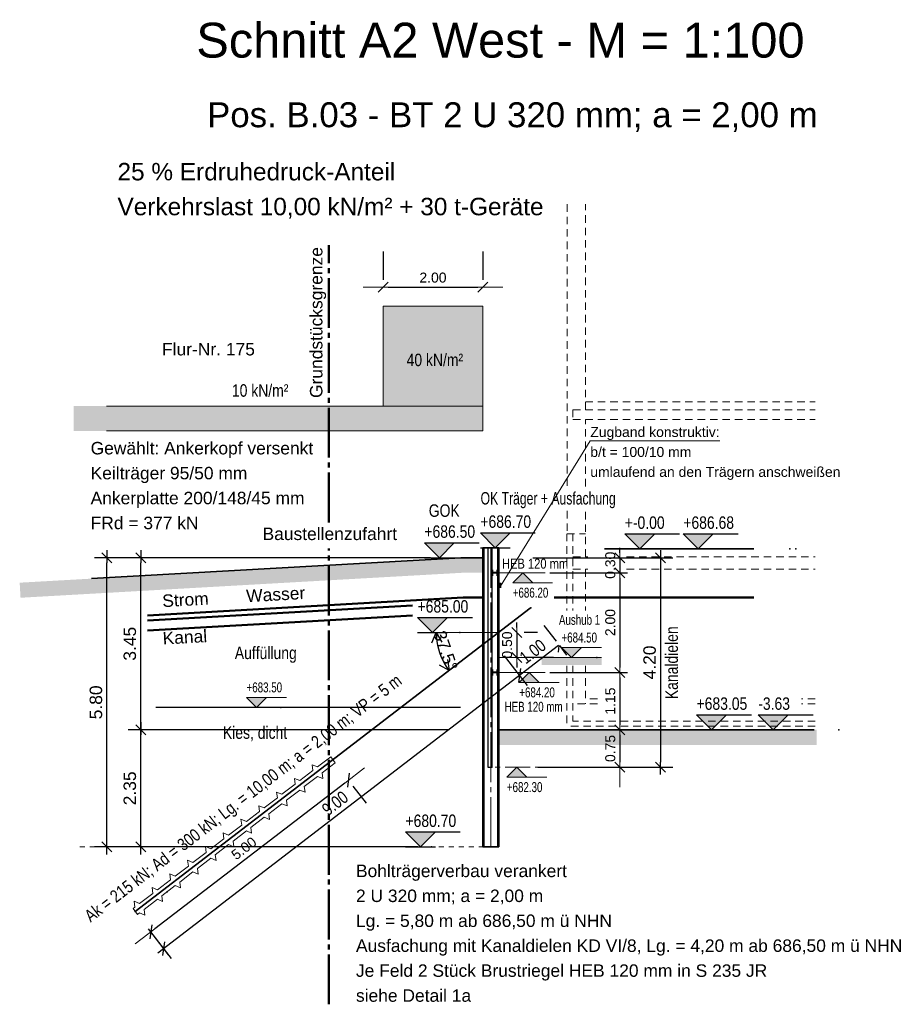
# Model space of a CAD drawing. Header units: metres. Extents: x 0 to 119, y 1 to 83.
# Tile 16 of 29: x 25 to 42, y 63 to 83. Entities that reach past the tile are written whole.
import ezdxf

# ---------------------------------------------------------------- set-up
doc = ezdxf.new("R2010")
doc.units = ezdxf.units.M
for name, pattern in [('ACHSE1', [5.6, 5, -0.25, 0.1, -0.25]), ('ACHSE3', [1.25, 1, -0.1, 0.05, -0.1]), ('DURCHG', [0]), ('GESTR2', [0.25, 0.15, -0.1]), ('PUNKTE', [0.15, 0.05, -0.1])]:
    doc.linetypes.add(name, pattern=pattern)
for name, color, linetype in [('Anker', 7, 'Continuous'), ('Ausfachung', 7, 'Continuous'), ('Aushub', 7, 'Continuous'), ('Bodenprofil', 7, 'Continuous'), ('BPW', 7, 'Continuous'), ('BT-Verbau', 7, 'Continuous'), ('Gel_nde', 7, 'Continuous'), ('GEOMETRIE', 7, 'Continuous'), ('Grundst_cksgrenze', 7, 'Continuous'), ('Lastbild', 7, 'Continuous'), ('MAKET', 7, 'Continuous'), ('Nachbargeb_ude', 7, 'Continuous'), ('Neubau', 7, 'Continuous'), ('Strom', 7, 'Continuous'), ('SW-Kanal', 7, 'Continuous'), ('TEXTE', 7, 'Continuous'), ('Wasser', 7, 'Continuous'), ('Zugband', 7, 'Continuous')]:
    doc.layers.add(name, color=color, linetype=linetype)
doc.styles.add('Arial', font='arial.ttf')
doc.dimstyles.new('ISBPFEIL04E', dxfattribs={"dimtxt": 0.25, "dimasz": 0.1, "dimexe": 0.25, "dimexo": 1, "dimgap": 0, "dimtad": 1, "dimdec": 1, "dimzin": 0, "dimdsep": 46, "dimtxsty": 'Arial', "dimblk": 'ID40', "dimblk1": 'ID40', "dimblk2": 'ID40', "dimsah": 1, "dimcen": 0.09, "dimse1": 1, "dimse2": 1, "dimclrd": 7, "dimclre": 7, "dimclrt": 7, "dimadec": 1, "dimazin": 0, "dimtfac": 1, "dimtdec": 4, "dimtix": 1, "dimtmove": 2, "dimatfit": 3, "dimfxl": 1, "dimtvp": 0.004, "dimtolj": 1, "dimtzin": 0, "dimarcsym": 0})
doc.dimstyles.new('ISBSTRICH4E', dxfattribs={"dimtxt": 0.25, "dimasz": 0.1, "dimexe": 0.25, "dimexo": 1, "dimgap": 0.09, "dimtad": 1, "dimzin": 0, "dimdsep": 46, "dimtxsty": 'Arial', "dimblk": 'ID4', "dimblk1": 'ID4', "dimblk2": 'ID4', "dimsah": 1, "dimcen": 0.09, "dimdle": 0.15, "dimclrd": 7, "dimclre": 7, "dimclrt": 7, "dimazin": 0, "dimtfac": 1, "dimtdec": 4, "dimtix": 1, "dimtmove": 2, "dimatfit": 3, "dimfxl": 1, "dimtvp": 0.004, "dimtolj": 1, "dimtzin": 0, "dimarcsym": 0})
doc.dimstyles.new('ISBSTRICH6E', dxfattribs={"dimtxt": 0.2, "dimasz": 0.1, "dimexe": 0.15, "dimexo": 1.1, "dimgap": 0.09, "dimtad": 1, "dimzin": 0, "dimdsep": 46, "dimtxsty": 'Arial', "dimblk": 'ID6', "dimblk1": 'ID6', "dimblk2": 'ID6', "dimsah": 1, "dimcen": 0.09, "dimdle": 0.15, "dimclrd": 7, "dimclre": 7, "dimclrt": 7, "dimazin": 0, "dimtfac": 1, "dimtdec": 4, "dimtix": 1, "dimtmove": 2, "dimatfit": 3, "dimfxl": 1, "dimtvp": 0.005, "dimtolj": 1, "dimtzin": 0, "dimarcsym": 0})

# ---------------------------------------------------------------- blocks, each defined once
blk = doc.blocks.new('ID6')
at = {"color": 3, "linetype": 'DURCHG', "lineweight": -3}
blk.add_line((-1, -1), (1, 1), dxfattribs=at)
at = {"color": 4, "linetype": 'DURCHG', "lineweight": 13}
blk.add_line((4, 0), (-1, 0), dxfattribs=at)
blk = doc.blocks.new('*D189')
at = {"layer": 'Defpoints', "color": 0}
for p in [(30.827, 68.166), (26.86, 65.122), (27.174, 64.714)]:
    blk.add_point(p, dxfattribs=at)
at = {"layer": 'MAKET', "color": 7, "lineweight": -2}
for p, q in [((31.061, 67.697), (27.253, 64.775)), ((31.497, 67.294), (31.232, 67.639)), ((27.53, 64.25), (27.265, 64.595))]:
    blk.add_line(p, q, dxfattribs=at)
at = {"layer": 'MAKET', "color": 7, "lineweight": -2, "xscale": 0.1, "yscale": 0.1, "zscale": 0.1}
for p, rotation in [((31.14, 67.758), 37.49999999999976), ((27.174, 64.714), 217.4999999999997)]:
    blk.add_blockref('ID6', p, dxfattribs=dict(at, rotation=rotation))
at = {"layer": 'MAKET', "color": 7, "insert": (29.04, 66.389), "char_height": 0.2, "attachment_point": 5, "rotation": 37.5, "style": 'Arial'}
blk.add_mtext('\\A1;5.00', dxfattribs=at)
blk = doc.blocks.new('ID40')
at = {"color": 7, "linetype": 'DURCHG', "lineweight": 25}
for p, q in [((-2, 1), (0, 0)), ((0, 0), (-2, -1)), ((0, 0), (-1, 0))]:
    blk.add_line(p, q, dxfattribs=at)
blk = doc.blocks.new('*D190')
at = {"layer": 'Defpoints', "color": 0}
for p in [(32.898, 70.717), (34.151, 70.717), (32.928, 70.446), (33.157, 69.954)]:
    blk.add_point(p, dxfattribs=at)
at = {"layer": 'MAKET', "color": 7, "lineweight": -2}
blk.add_arc((34.151, 70.717), 1.253, 184.574, 212.926, dxfattribs=at)
at = {"layer": 'MAKET', "color": 7, "lineweight": -2, "xscale": 0.1, "yscale": 0.1, "zscale": 0.1}
for p, rotation in [((32.898, 70.717), 92.28698019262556), ((33.157, 69.954), 305.2130198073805)]:
    blk.add_blockref('ID40', p, dxfattribs=dict(at, rotation=rotation))
at = {"layer": 'MAKET', "color": 7, "insert": (33.086, 70.355), "char_height": 0.25, "attachment_point": 5, "rotation": 288.75, "style": 'Arial'}
blk.add_mtext('\\A1;37.5%%d', dxfattribs=at)
blk = doc.blocks.new('*D191')
at = {"layer": 'Defpoints', "color": 0}
for p in [(33.831, 70.717), (34.151, 70.217), (34.511, 70.217)]:
    blk.add_point(p, dxfattribs=at)
at = {"layer": 'MAKET', "color": 7, "lineweight": -2}
for p, q in [((34.511, 70.817), (34.511, 70.917)), ((34.511, 70.717), (34.511, 70.217)), ((34.931, 70.717), (34.661, 70.717)), ((34.511, 70.117), (34.511, 70.017)), ((35.251, 70.217), (34.661, 70.217))]:
    blk.add_line(p, q, dxfattribs=at)
at = {"layer": 'MAKET', "color": 7, "lineweight": -2, "xscale": 0.1, "yscale": 0.1, "zscale": 0.1}
for p, rotation in [((34.511, 70.717), 270), ((34.511, 70.217), 90)]:
    blk.add_blockref('ID6', p, dxfattribs=dict(at, rotation=rotation))
at = {"layer": 'MAKET', "color": 7, "insert": (34.319, 70.467), "char_height": 0.2, "attachment_point": 5, "rotation": 90, "style": 'Arial'}
blk.add_mtext('\\A1;0.50', dxfattribs=at)
blk = doc.blocks.new('DIM186')
at = {"layer": 'MAKET', "color": 7, "linetype": 'DURCHG', "lineweight": 25}
for p, q in [((35.352, 70.454), (27.313, 64.286)), ((35.348, 70.324), (35.365, 70.454)), ((35.518, 70.266), (35.374, 70.454)), ((34.725, 69.658), (34.268, 70.253)), ((34.554, 69.716), (34.591, 69.996)), ((27.585, 64.179), (27.128, 64.774)), ((27.414, 64.237), (27.451, 64.517))]:
    blk.add_line(p, q, dxfattribs=at)
at = {"layer": 'MAKET', "color": 4}
for p in [(34.794, 71.21), (34.001, 70.601), (26.86, 65.122)]:
    blk.add_point(p, dxfattribs=at)
at = {"layer": 'MAKET', "color": 7, "style": 'Arial', "width": 0.8}
for s, p in [('1.00', (34.692, 70.074)), ('9.00', (30.726, 67.03))]:
    blk.add_text(s, height=0.25, rotation=37.5, dxfattribs=at).set_placement(p)
blk = doc.blocks.new('ID4')
at = {"color": 7, "linetype": 'DURCHG', "lineweight": 25}
for p, q in [((-1, -1), (1, 1)), ((1.5, 0), (-1, 0))]:
    blk.add_line(p, q, dxfattribs=at)
blk = doc.blocks.new('*D193')
at = {"layer": 'Defpoints', "color": 0}
for p in [(33.831, 72.217), (33.932, 68.017), (37.394, 68.017)]:
    blk.add_point(p, dxfattribs=at)
at = {"layer": 'MAKET', "color": 7, "lineweight": -2}
for p, q in [((34.831, 72.217), (37.644, 72.217)), ((37.394, 72.117), (37.394, 68.117)), ((34.932, 68.017), (37.644, 68.017))]:
    blk.add_line(p, q, dxfattribs=at)
at = {"layer": 'MAKET', "color": 7, "lineweight": -2, "xscale": 0.1, "yscale": 0.1, "zscale": 0.1}
for p, rotation in [((37.394, 72.217), 90), ((37.394, 68.017), 270)]:
    blk.add_blockref('ID4', p, dxfattribs=dict(at, rotation=rotation))
at = {"layer": 'MAKET', "color": 7, "insert": (37.177, 70.117), "char_height": 0.25, "attachment_point": 5, "rotation": 90, "style": 'Arial'}
blk.add_mtext('\\A1;4.20', dxfattribs=at)
blk = doc.blocks.new('DIM188')
at = {"layer": 'MAKET', "color": 7, "linetype": 'DURCHG', "lineweight": 18}
for p, q in [((34.514, 68.017), (34.314, 67.817)), ((34.314, 68.017), (34.714, 68.017)), ((34.714, 67.817), (34.514, 68.017)), ((34.314, 67.817), (35.114, 67.817))]:
    blk.add_line(p, q, dxfattribs=at)
at = {"layer": 'MAKET', "color": 4}
for p in [(34.072, 71.917), (36.12, 70.217), (34.072, 69.917), (29.783, 69.217), (34.012, 68.017)]:
    blk.add_point(p, dxfattribs=at)
blk = doc.blocks.new('DIM189')
at = {"layer": 'MAKET', "color": 7, "linetype": 'DURCHG', "lineweight": 18}
for p, q in [((29.293, 69.217), (29.093, 69.417)), ((29.093, 69.417), (29.893, 69.417)), ((29.493, 69.417), (29.293, 69.217)), ((29.093, 69.217), (29.493, 69.217))]:
    blk.add_line(p, q, dxfattribs=at)
at = {"layer": 'MAKET', "color": 7, "style": 'Arial', "width": 0.7}
blk.add_text('+682.30', height=0.2, dxfattribs=at).set_placement((34.314, 67.517))
blk = doc.blocks.new('DIM190')
at = {"layer": 'MAKET', "color": 7, "linetype": 'DURCHG', "lineweight": 18}
for p, q in [((34.763, 69.917), (34.563, 69.717)), ((34.563, 69.917), (34.963, 69.917)), ((34.963, 69.717), (34.763, 69.917)), ((34.563, 69.717), (35.363, 69.717))]:
    blk.add_line(p, q, dxfattribs=at)
at = {"layer": 'MAKET', "color": 7, "style": 'Arial', "width": 0.7}
blk.add_text('+683.50', height=0.2, dxfattribs=at).set_placement((29.093, 69.517))
blk = doc.blocks.new('DIM191')
at = {"layer": 'MAKET', "color": 7, "linetype": 'DURCHG', "lineweight": 18}
for p, q in [((35.609, 70.217), (35.409, 70.417)), ((35.409, 70.417), (36.209, 70.417)), ((35.809, 70.417), (35.609, 70.217)), ((35.409, 70.217), (35.809, 70.217))]:
    blk.add_line(p, q, dxfattribs=at)
at = {"layer": 'MAKET', "color": 7, "style": 'Arial', "width": 0.7}
blk.add_text('+684.20', height=0.2, dxfattribs=at).set_placement((34.563, 69.417))
blk = doc.blocks.new('DIM192')
at = {"layer": 'MAKET', "color": 7, "linetype": 'DURCHG', "lineweight": 18}
for p, q in [((34.632, 71.917), (34.432, 71.717)), ((34.432, 71.917), (34.832, 71.917)), ((34.832, 71.717), (34.632, 71.917)), ((34.432, 71.717), (35.232, 71.717))]:
    blk.add_line(p, q, dxfattribs=at)
at = {"layer": 'MAKET', "color": 7, "style": 'Arial', "width": 0.7}
blk.add_text('+684.50', height=0.2, dxfattribs=at).set_placement((35.409, 70.517))
blk = doc.blocks.new('DIM193')
at = {"layer": 'MAKET', "color": 7, "style": 'Arial', "width": 0.7}
blk.add_text('+686.20', height=0.2, dxfattribs=at).set_placement((34.432, 71.417))
blk = doc.blocks.new('*D200')
at = {"layer": 'Defpoints', "color": 0}
for p in [(33.831, 77.643), (31.831, 77.26), (33.831, 77.26)]:
    blk.add_point(p, dxfattribs=at)
at = {"layer": 'MAKET', "color": 7, "lineweight": -2}
for p, q in [((31.831, 78.36), (31.831, 77.793)), ((33.831, 78.36), (33.831, 77.793)), ((31.931, 77.643), (33.731, 77.643))]:
    blk.add_line(p, q, dxfattribs=at)
at = {"layer": 'MAKET', "color": 7, "lineweight": -2, "xscale": 0.1, "yscale": 0.1, "zscale": 0.1, "rotation": 180}
blk.add_blockref('ID6', (31.831, 77.643), dxfattribs=at)
at = {"layer": 'MAKET', "color": 7, "lineweight": -2, "xscale": 0.1, "yscale": 0.1, "zscale": 0.1}
blk.add_blockref('ID6', (33.831, 77.643), dxfattribs=at)
at = {"layer": 'MAKET', "color": 7, "insert": (32.831, 77.835), "char_height": 0.2, "attachment_point": 5, "style": 'Arial'}
blk.add_mtext('\\A1;2.00', dxfattribs=at)
blk = doc.blocks.new('*D202')
at = {"layer": 'Defpoints', "color": 0}
for p in [(26.29, 72.217), (33.781, 72.217), (33.531, 66.417)]:
    blk.add_point(p, dxfattribs=at)
at = {"layer": 'MAKET', "color": 7, "lineweight": -2}
for p, q in [((32.781, 72.217), (26.04, 72.217)), ((26.29, 66.517), (26.29, 72.117)), ((32.531, 66.417), (26.04, 66.417))]:
    blk.add_line(p, q, dxfattribs=at)
at = {"layer": 'MAKET', "color": 7, "lineweight": -2, "xscale": 0.1, "yscale": 0.1, "zscale": 0.1}
for p, rotation in [((26.29, 72.217), 90), ((26.29, 66.417), 270)]:
    blk.add_blockref('ID4', p, dxfattribs=dict(at, rotation=rotation))
at = {"layer": 'MAKET', "color": 7, "insert": (26.072, 69.317), "char_height": 0.25, "attachment_point": 5, "rotation": 90, "style": 'Arial'}
blk.add_mtext('\\A1;5.80', dxfattribs=at)
blk = doc.blocks.new('*D203')
at = {"layer": 'Defpoints', "color": 0}
for p in [(26.969, 72.217), (33.531, 72.217), (34.151, 68.767)]:
    blk.add_point(p, dxfattribs=at)
at = {"layer": 'MAKET', "color": 7, "lineweight": -2}
for p, q in [((32.531, 72.217), (26.719, 72.217)), ((26.969, 68.867), (26.969, 72.117)), ((33.151, 68.767), (26.719, 68.767))]:
    blk.add_line(p, q, dxfattribs=at)
at = {"layer": 'MAKET', "color": 7, "lineweight": -2, "xscale": 0.1, "yscale": 0.1, "zscale": 0.1}
for p, rotation in [((26.969, 72.217), 90), ((26.969, 68.767), 270)]:
    blk.add_blockref('ID4', p, dxfattribs=dict(at, rotation=rotation))
at = {"layer": 'MAKET', "color": 7, "insert": (26.752, 70.492), "char_height": 0.25, "attachment_point": 5, "rotation": 90, "style": 'Arial'}
blk.add_mtext('\\A1;3.45', dxfattribs=at)
blk = doc.blocks.new('*D204')
at = {"layer": 'Defpoints', "color": 0}
for p in [(26.969, 68.767), (34.151, 68.767), (33.531, 66.417)]:
    blk.add_point(p, dxfattribs=at)
at = {"layer": 'MAKET', "color": 7, "lineweight": -2}
for p, q in [((33.151, 68.767), (26.719, 68.767)), ((26.969, 66.517), (26.969, 68.667)), ((32.531, 66.417), (26.719, 66.417))]:
    blk.add_line(p, q, dxfattribs=at)
at = {"layer": 'MAKET', "color": 7, "lineweight": -2, "xscale": 0.1, "yscale": 0.1, "zscale": 0.1}
for p, rotation in [((26.969, 68.767), 90), ((26.969, 66.417), 270)]:
    blk.add_blockref('ID4', p, dxfattribs=dict(at, rotation=rotation))
at = {"layer": 'MAKET', "color": 7, "insert": (26.752, 67.592), "char_height": 0.25, "attachment_point": 5, "rotation": 90, "style": 'Arial'}
blk.add_mtext('\\A1;2.35', dxfattribs=at)
blk = doc.blocks.new('DIM199')
at = {"layer": 'MAKET', "color": 7, "linetype": 'DURCHG', "lineweight": 25}
blk.add_line((35.306, 70.543), (35.062, 70.861), dxfattribs=at)
blk = doc.blocks.new('*D206')
at = {"layer": 'Defpoints', "color": 0}
for p in [(33.831, 72.217), (34.072, 71.917), (36.58, 71.917)]:
    blk.add_point(p, dxfattribs=at)
at = {"layer": 'MAKET', "color": 7, "lineweight": -2}
for p, q in [((36.58, 72.317), (36.58, 72.417)), ((34.931, 72.217), (36.73, 72.217)), ((36.58, 72.217), (36.58, 71.917)), ((35.172, 71.917), (36.73, 71.917)), ((36.58, 71.817), (36.58, 71.717))]:
    blk.add_line(p, q, dxfattribs=at)
at = {"layer": 'MAKET', "color": 7, "lineweight": -2, "xscale": 0.1, "yscale": 0.1, "zscale": 0.1}
for p, rotation in [((36.58, 72.217), 270), ((36.58, 71.917), 90)]:
    blk.add_blockref('ID6', p, dxfattribs=dict(at, rotation=rotation))
at = {"layer": 'MAKET', "color": 7, "insert": (36.388, 72.067), "char_height": 0.2, "attachment_point": 5, "rotation": 90, "style": 'Arial'}
blk.add_mtext('\\A1;0.30', dxfattribs=at)
blk = doc.blocks.new('*D207')
at = {"layer": 'Defpoints', "color": 0}
for p in [(34.072, 71.917), (34.072, 69.917), (36.58, 69.917)]:
    blk.add_point(p, dxfattribs=at)
at = {"layer": 'MAKET', "color": 7, "lineweight": -2}
for p, q in [((35.172, 71.917), (36.73, 71.917)), ((36.58, 71.817), (36.58, 70.017)), ((35.172, 69.917), (36.73, 69.917))]:
    blk.add_line(p, q, dxfattribs=at)
at = {"layer": 'MAKET', "color": 7, "lineweight": -2, "xscale": 0.1, "yscale": 0.1, "zscale": 0.1}
for p, rotation in [((36.58, 71.917), 90), ((36.58, 69.917), 270)]:
    blk.add_blockref('ID6', p, dxfattribs=dict(at, rotation=rotation))
at = {"layer": 'MAKET', "color": 7, "insert": (36.388, 70.917), "char_height": 0.2, "attachment_point": 5, "rotation": 90, "style": 'Arial'}
blk.add_mtext('\\A1;2.00', dxfattribs=at)
blk = doc.blocks.new('*D208')
at = {"layer": 'Defpoints', "color": 0}
for p in [(34.072, 69.917), (34.151, 68.767), (36.58, 68.767)]:
    blk.add_point(p, dxfattribs=at)
at = {"layer": 'MAKET', "color": 7, "lineweight": -2}
for p, q in [((35.172, 69.917), (36.73, 69.917)), ((36.58, 69.817), (36.58, 68.867)), ((35.251, 68.767), (36.73, 68.767))]:
    blk.add_line(p, q, dxfattribs=at)
at = {"layer": 'MAKET', "color": 7, "lineweight": -2, "xscale": 0.1, "yscale": 0.1, "zscale": 0.1}
for p, rotation in [((36.58, 69.917), 90), ((36.58, 68.767), 270)]:
    blk.add_blockref('ID6', p, dxfattribs=dict(at, rotation=rotation))
at = {"layer": 'MAKET', "color": 7, "insert": (36.388, 69.342), "char_height": 0.2, "attachment_point": 5, "rotation": 90, "style": 'Arial'}
blk.add_mtext('\\A1;1.15', dxfattribs=at)
blk = doc.blocks.new('*D209')
at = {"layer": 'Defpoints', "color": 0}
for p in [(34.151, 68.767), (34.012, 68.017), (36.58, 68.017)]:
    blk.add_point(p, dxfattribs=at)
at = {"layer": 'MAKET', "color": 7, "lineweight": -2}
for p, q in [((35.251, 68.767), (36.73, 68.767)), ((36.58, 68.667), (36.58, 68.117)), ((35.112, 68.017), (36.73, 68.017))]:
    blk.add_line(p, q, dxfattribs=at)
at = {"layer": 'MAKET', "color": 7, "lineweight": -2, "xscale": 0.1, "yscale": 0.1, "zscale": 0.1}
for p, rotation in [((36.58, 68.767), 90), ((36.58, 68.017), 270)]:
    blk.add_blockref('ID6', p, dxfattribs=dict(at, rotation=rotation))
at = {"layer": 'MAKET', "color": 7, "insert": (36.388, 68.392), "char_height": 0.2, "attachment_point": 5, "rotation": 90, "style": 'Arial'}
blk.add_mtext('\\A1;0.75', dxfattribs=at)
blk = doc.blocks.new('DIM219')
at = {"layer": 'MAKET', "color": 7, "linetype": 'DURCHG', "lineweight": 25}
for p, q in [((39.655, 68.767), (39.355, 69.067)), ((39.355, 69.067), (40.455, 69.067)), ((39.955, 69.067), (39.655, 68.767)), ((39.355, 68.767), (39.955, 68.767))]:
    blk.add_line(p, q, dxfattribs=at)
at = {"layer": 'MAKET', "color": 4}
for p in [(40.111, 72.397), (37.314, 68.767)]:
    blk.add_point(p, dxfattribs=at)
blk = doc.blocks.new('DIM220')
at = {"layer": 'MAKET', "color": 7, "linetype": 'DURCHG', "lineweight": 25}
for p, q in [((36.978, 72.397), (36.678, 72.697)), ((36.678, 72.697), (37.778, 72.697)), ((37.278, 72.697), (36.978, 72.397)), ((36.678, 72.397), (37.278, 72.397))]:
    blk.add_line(p, q, dxfattribs=at)
at = {"layer": 'MAKET', "color": 7, "style": 'Arial', "width": 0.8}
blk.add_text('-3.63', height=0.25, dxfattribs=at).set_placement((39.355, 69.167))
blk = doc.blocks.new('DIM221')
at = {"layer": 'MAKET', "color": 7, "style": 'Arial', "width": 0.8}
blk.add_text('+-0.00', height=0.25, dxfattribs=at).set_placement((36.678, 72.797))
blk = doc.blocks.new('DIM273')
at = {"layer": 'MAKET', "color": 7, "linetype": 'DURCHG', "lineweight": 25}
for p, q in [((32.58, 66.417), (32.28, 66.717)), ((32.28, 66.717), (33.38, 66.717)), ((32.88, 66.717), (32.58, 66.417)), ((32.28, 66.417), (32.88, 66.417))]:
    blk.add_line(p, q, dxfattribs=at)
at = {"layer": 'MAKET', "color": 4}
for p in [(34.012, 72.417), (39.991, 72.397), (33.781, 72.217), (33.371, 70.717), (40.972, 68.767), (32.804, 66.417)]:
    blk.add_point(p, dxfattribs=at)
blk = doc.blocks.new('DIM274')
at = {"layer": 'MAKET', "color": 7, "linetype": 'DURCHG', "lineweight": 25}
for p, q in [((38.418, 68.767), (38.118, 69.067)), ((38.118, 69.067), (39.218, 69.067)), ((38.718, 69.067), (38.418, 68.767)), ((38.118, 68.767), (38.718, 68.767))]:
    blk.add_line(p, q, dxfattribs=at)
at = {"layer": 'MAKET', "color": 7, "style": 'Arial', "width": 0.8}
blk.add_text('+680.70', height=0.25, dxfattribs=at).set_placement((32.28, 66.817))
blk = doc.blocks.new('DIM275')
at = {"layer": 'MAKET', "color": 7, "linetype": 'DURCHG', "lineweight": 25}
for p, q in [((32.822, 70.717), (32.522, 71.017)), ((32.522, 71.017), (33.622, 71.017)), ((33.122, 71.017), (32.822, 70.717)), ((32.522, 70.717), (33.122, 70.717))]:
    blk.add_line(p, q, dxfattribs=at)
at = {"layer": 'MAKET', "color": 7, "style": 'Arial', "width": 0.8}
blk.add_text('+683.05', height=0.25, dxfattribs=at).set_placement((38.118, 69.167))
blk = doc.blocks.new('DIM276')
at = {"layer": 'MAKET', "color": 7, "linetype": 'DURCHG', "lineweight": 25}
for p, q in [((32.959, 72.217), (32.659, 72.517)), ((32.659, 72.517), (33.759, 72.517)), ((33.259, 72.517), (32.959, 72.217)), ((32.659, 72.217), (33.259, 72.217))]:
    blk.add_line(p, q, dxfattribs=at)
at = {"layer": 'MAKET', "color": 7, "style": 'Arial', "width": 0.8}
blk.add_text('+685.00', height=0.25, dxfattribs=at).set_placement((32.522, 71.117))
blk = doc.blocks.new('DIM277')
at = {"layer": 'MAKET', "color": 7, "linetype": 'DURCHG', "lineweight": 25}
for p, q in [((38.152, 72.397), (37.852, 72.697)), ((37.852, 72.697), (38.952, 72.697)), ((38.452, 72.697), (38.152, 72.397)), ((37.852, 72.397), (38.452, 72.397))]:
    blk.add_line(p, q, dxfattribs=at)
at = {"layer": 'MAKET', "color": 7, "style": 'Arial', "width": 0.8}
blk.add_text('+686.50', height=0.25, dxfattribs=at).set_placement((32.659, 72.617))
blk = doc.blocks.new('DIM278')
at = {"layer": 'MAKET', "color": 7, "linetype": 'DURCHG', "lineweight": 25}
for p, q in [((34.082, 72.417), (33.782, 72.717)), ((33.782, 72.717), (34.882, 72.717)), ((34.382, 72.717), (34.082, 72.417)), ((33.782, 72.417), (34.382, 72.417))]:
    blk.add_line(p, q, dxfattribs=at)
at = {"layer": 'MAKET', "color": 7, "style": 'Arial', "width": 0.8}
blk.add_text('+686.68', height=0.25, dxfattribs=at).set_placement((37.852, 72.797))
blk = doc.blocks.new('DIM279')
at = {"layer": 'MAKET', "color": 7, "style": 'Arial', "width": 0.8}
blk.add_text('+686.70', height=0.25, dxfattribs=at).set_placement((33.782, 72.817))

msp = doc.modelspace()

# ---------------------------------------------------------------- hatches: boundary and pattern name
at = {"layer": 'Aushub'}
msp.add_hatch(color=7, dxfattribs=at).paths.add_polyline_path([(35.014, 70.065), (36.213, 70.065), (36.213, 70.217), (35.014, 70.217)])
at = {"layer": 'Gel_nde'}
for points in [[(28.054, 71.915), (33.406, 71.915), (33.389, 72.217)], [(33.389, 71.915), (33.531, 71.915), (33.531, 72.217), (33.389, 72.217)], [(33.499, 71.915), (33.826, 71.915), (33.826, 72.217), (33.499, 72.217)], [(24.542, 71.717), (29.894, 71.717), (33.406, 71.915), (28.054, 71.915)], [(24.559, 71.415), (29.894, 71.717), (24.542, 71.717)]]:
    msp.add_hatch(color=7, dxfattribs=at).paths.add_polyline_path(points)
at = {"layer": 'Lastbild'}
for points in [[(31.831, 75.26), (33.831, 75.26), (33.831, 77.26), (31.831, 77.26)], [(25.626, 74.76), (33.831, 74.76), (33.831, 75.26), (25.626, 75.26)], [(34.151, 68.464), (40.526, 68.464), (40.526, 68.766), (34.151, 68.766)]]:
    msp.add_hatch(color=7, dxfattribs=at).paths.add_polyline_path(points)
at = {"layer": 'MAKET'}
for points in [[(34.082, 72.417), (34.382, 72.717), (33.782, 72.717)], [(36.978, 72.397), (37.278, 72.697), (36.678, 72.697)], [(38.152, 72.397), (38.452, 72.697), (37.852, 72.697)], [(32.959, 72.217), (33.259, 72.517), (32.659, 72.517)], [(34.432, 71.717), (34.832, 71.717), (34.632, 71.917)], [(32.822, 70.717), (33.122, 71.017), (32.522, 71.017)], [(35.609, 70.217), (35.809, 70.417), (35.409, 70.417)], [(34.563, 69.717), (34.963, 69.717), (34.763, 69.917)], [(29.293, 69.217), (29.493, 69.417), (29.093, 69.417)], [(38.418, 68.767), (38.718, 69.067), (38.118, 69.067)], [(39.655, 68.767), (39.955, 69.067), (39.355, 69.067)], [(34.314, 67.817), (34.714, 67.817), (34.514, 68.017)], [(32.58, 66.417), (32.88, 66.717), (32.28, 66.717)]]:
    msp.add_hatch(color=7, dxfattribs=at).paths.add_polyline_path(points)

# ---------------------------------------------------------------- linework, layer by layer
at = {"layer": 'Anker', "color": 7, "linetype": 'DURCHG', "lineweight": 35}
msp.add_line((26.86, 65.122), (34.784, 71.203), dxfattribs=at)
at = {"layer": 'Anker', "color": 7, "linetype": 'DURCHG', "lineweight": 18}
for p, q in [((32.591, 70.717), (34.151, 70.717)), ((30.782, 68.226), (30.516, 68.022)), ((30.873, 68.107), (30.782, 68.226)), ((30.425, 67.952), (30.159, 67.748)), ((30.409, 68.066), (30.516, 68.022)), ((30.409, 68.066), (30.425, 67.952)), ((30.873, 68.107), (30.607, 67.903)), ((30.052, 67.792), (30.159, 67.748)), ((30.052, 67.792), (30.068, 67.678)), ((30.516, 67.833), (30.25, 67.629)), ((30.623, 67.789), (30.516, 67.833)), ((30.623, 67.789), (30.607, 67.903)), ((30.068, 67.678), (29.802, 67.474)), ((30.159, 67.559), (29.893, 67.355)), ((30.266, 67.515), (30.159, 67.559)), ((30.266, 67.515), (30.25, 67.629)), ((29.711, 67.404), (29.445, 67.2)), ((29.695, 67.518), (29.802, 67.474)), ((29.695, 67.518), (29.711, 67.404)), ((29.909, 67.241), (29.893, 67.355)), ((29.338, 67.244), (29.445, 67.2)), ((29.338, 67.244), (29.354, 67.13)), ((29.802, 67.285), (29.536, 67.081)), ((29.909, 67.241), (29.802, 67.285)), ((28.981, 66.971), (29.088, 66.926)), ((28.981, 66.971), (28.997, 66.856)), ((29.354, 67.13), (29.088, 66.926)), ((29.445, 67.011), (29.179, 66.807)), ((29.552, 66.967), (29.445, 67.011)), ((29.552, 66.967), (29.536, 67.081)), ((28.997, 66.856), (28.731, 66.652)), ((29.194, 66.693), (29.179, 66.807)), ((28.639, 66.582), (28.374, 66.378)), ((28.624, 66.697), (28.731, 66.652)), ((28.624, 66.697), (28.639, 66.582)), ((29.088, 66.737), (28.822, 66.533)), ((29.194, 66.693), (29.088, 66.737)), ((28.267, 66.423), (28.374, 66.378)), ((28.267, 66.423), (28.282, 66.308)), ((28.731, 66.463), (28.465, 66.259)), ((28.837, 66.419), (28.731, 66.463)), ((28.837, 66.419), (28.822, 66.533)), ((28.282, 66.308), (28.017, 66.105)), ((28.374, 66.189), (28.108, 65.986)), ((28.48, 66.145), (28.374, 66.189)), ((28.48, 66.145), (28.465, 66.259)), ((27.925, 66.034), (27.66, 65.831)), ((27.91, 66.149), (28.017, 66.105)), ((27.91, 66.149), (27.925, 66.034)), ((28.123, 65.871), (28.108, 65.986)), ((27.568, 65.76), (27.303, 65.557)), ((27.553, 65.875), (27.66, 65.831)), ((27.553, 65.875), (27.568, 65.76)), ((28.017, 65.915), (27.751, 65.712)), ((28.123, 65.871), (28.017, 65.915)), ((27.196, 65.601), (27.303, 65.557)), ((27.196, 65.601), (27.211, 65.486)), ((27.66, 65.641), (27.394, 65.438)), ((27.766, 65.597), (27.66, 65.641)), ((27.766, 65.597), (27.751, 65.712)), ((27.211, 65.486), (26.946, 65.283)), ((27.303, 65.367), (27.037, 65.164)), ((27.409, 65.323), (27.303, 65.367)), ((27.409, 65.323), (27.394, 65.438)), ((26.854, 65.212), (26.815, 65.182)), ((26.906, 65.063), (26.815, 65.182)), ((26.839, 65.327), (26.946, 65.283)), ((26.839, 65.327), (26.854, 65.212)), ((26.946, 65.093), (26.906, 65.063)), ((27.052, 65.049), (26.946, 65.093)), ((27.052, 65.049), (27.037, 65.164))]:
    msp.add_line(p, q, dxfattribs=at)
at = {"layer": 'Anker', "color": 4}
for p in [(30.827, 68.166), (27.498, 65.517), (26.86, 65.122)]:
    msp.add_point(p, dxfattribs=at)
at = {"layer": 'Ausfachung', "color": 7, "linetype": 'DURCHG', "lineweight": 25}
for p, q in [((33.932, 72.417), (33.932, 68.017)), ((33.932, 72.417), (34.012, 72.417)), ((34.012, 72.417), (34.012, 68.017)), ((33.932, 68.017), (34.012, 68.017))]:
    msp.add_line(p, q, dxfattribs=at)
at = {"layer": 'Aushub', "color": 7, "linetype": 'DURCHG', "lineweight": 18}
msp.add_line((36.213, 70.217), (34.151, 70.217), dxfattribs=at)
at = {"layer": 'Aushub', "color": 7, "linetype": 'DURCHG', "lineweight": 35}
msp.add_line((34.151, 68.767), (40.477, 68.767), dxfattribs=at)
at = {"layer": 'Bodenprofil', "color": 84, "linetype": 'DURCHG', "lineweight": 25}
msp.add_line((33.385, 69.217), (27.275, 69.217), dxfattribs=at)
at = {"layer": 'BPW', "color": 7, "linetype": 'ACHSE1', "lineweight": 18}
for p, q in [((33.99, 71.917), (34.154, 71.917)), ((33.99, 69.917), (34.154, 69.917))]:
    msp.add_line(p, q, dxfattribs=at)
at = {"layer": 'BPW', "color": 7, "linetype": 'DURCHG', "lineweight": 35}
for p, q in [((34.023, 71.977), (34.012, 71.977)), ((34.012, 71.977), (34.012, 71.857)), ((34.023, 71.932), (34.023, 71.977)), ((34.023, 71.857), (34.023, 71.902)), ((34.109, 71.92), (34.035, 71.92)), ((34.035, 71.914), (34.109, 71.914)), ((34.132, 71.977), (34.121, 71.977)), ((34.121, 71.977), (34.121, 71.932)), ((34.121, 71.902), (34.121, 71.857)), ((34.132, 71.857), (34.132, 71.977)), ((34.012, 71.857), (34.023, 71.857)), ((34.121, 71.857), (34.132, 71.857)), ((34.023, 69.977), (34.012, 69.977)), ((34.012, 69.977), (34.012, 69.857)), ((34.023, 69.932), (34.023, 69.977)), ((34.109, 69.92), (34.035, 69.92)), ((34.035, 69.914), (34.109, 69.914)), ((34.132, 69.977), (34.121, 69.977)), ((34.121, 69.977), (34.121, 69.932)), ((34.132, 69.857), (34.132, 69.977)), ((34.012, 69.857), (34.023, 69.857)), ((34.023, 69.857), (34.023, 69.902)), ((34.121, 69.902), (34.121, 69.857)), ((34.121, 69.857), (34.132, 69.857))]:
    msp.add_line(p, q, dxfattribs=at)
for centre, start, end in [((34.035, 71.932), 180, 270), ((34.035, 71.902), 90, 180), ((34.109, 71.932), 270, 0), ((34.109, 71.902), 0, 90), ((34.035, 69.932), 180, 270), ((34.035, 69.902), 90, 180), ((34.109, 69.932), 270, 0), ((34.109, 69.902), 0, 90)]:
    msp.add_arc(centre, 0.012, start, end, dxfattribs=at)
at = {"layer": 'BPW', "color": 4}
for p in [(34.072, 71.917), (34.072, 69.917)]:
    msp.add_point(p, dxfattribs=at)
at = {"layer": 'BT-Verbau', "color": 7, "linetype": 'DURCHG', "lineweight": 35}
for p, q in [((33.831, 66.417), (33.831, 72.417)), ((34.151, 72.417), (33.831, 72.417)), ((33.85, 66.417), (33.85, 72.417)), ((34.132, 66.417), (34.132, 72.417)), ((34.151, 66.417), (34.151, 72.417)), ((34.151, 66.417), (33.831, 66.417))]:
    msp.add_line(p, q, dxfattribs=at)
at = {"layer": 'BT-Verbau', "color": 7, "linetype": 'ACHSE3', "lineweight": 18}
msp.add_line((33.991, 66.417), (33.991, 72.417), dxfattribs=at)
at = {"layer": 'Gel_nde', "color": 7, "linetype": 'DURCHG', "lineweight": 35}
for q in [(25.982, 71.798), (33.831, 72.217)]:
    msp.add_line((33.389, 72.217), q, dxfattribs=at)
at = {"layer": 'GEOMETRIE', "color": 7, "linetype": 'PUNKTE', "lineweight": 18}
for p, q in [((33.531, 72.217), (27.469, 72.217)), ((36.38, 68.017), (34.012, 68.017)), ((33.85, 66.417), (25.715, 66.417))]:
    msp.add_line(p, q, dxfattribs=at)
at = {"layer": 'GEOMETRIE', "color": 7, "linetype": 'ACHSE3', "lineweight": 18}
for p, q in [((36.38, 71.917), (34.072, 71.917)), ((36.38, 69.917), (34.072, 69.917))]:
    msp.add_line(p, q, dxfattribs=at)
at = {"layer": 'Grundst_cksgrenze', "color": 54, "linetype": 'ACHSE3', "lineweight": 50}
for p, q in [((30.741, 72.927), (30.741, 78.489)), ((30.741, 63.261), (30.741, 72.402))]:
    msp.add_line(p, q, dxfattribs=at)
at = {"layer": 'Lastbild', "color": 7, "linetype": 'DURCHG', "lineweight": 18}
for p, q in [((33.831, 77.26), (31.831, 77.26)), ((31.831, 77.26), (31.831, 75.26)), ((33.831, 77.26), (33.831, 74.76)), ((33.831, 75.26), (26.282, 75.26)), ((33.831, 74.76), (26.282, 74.76))]:
    msp.add_line(p, q, dxfattribs=at)
at = {"layer": 'Neubau', "color": 7, "linetype": 'GESTR2', "lineweight": 18}
for p, q in [((35.523, 79.308), (35.523, 73.649)), ((35.888, 75.187), (35.888, 79.308)), ((35.638, 75.187), (40.499, 75.187)), ((35.638, 75.187), (35.638, 74.987)), ((35.638, 74.987), (40.499, 74.987)), ((35.888, 73.649), (35.888, 74.987)), ((35.523, 73.157), (35.523, 72.697)), ((35.888, 72.237), (35.888, 73.157)), ((35.523, 72.697), (35.888, 72.697)), ((35.638, 72.697), (35.638, 71.16)), ((35.638, 72.237), (35.938, 72.237)), ((36.716, 72.237), (40.499, 72.237)), ((35.638, 71.987), (35.938, 71.987)), ((35.888, 71.987), (35.888, 71.16)), ((36.716, 71.987), (40.499, 71.987)), ((35.638, 70.051), (35.638, 68.937)), ((35.888, 70.051), (35.888, 69.287)), ((36.13, 69.287), (35.638, 69.287)), ((40.499, 69.287), (40.225, 69.287)), ((40.499, 68.937), (35.638, 68.937))]:
    msp.add_line(p, q, dxfattribs=at)
at = {"layer": 'Neubau', "color": 8, "linetype": 'GESTR2', "lineweight": 9}
for p, q in [((35.888, 75.347), (40.499, 75.347)), ((35.518, 72.697), (35.518, 71.16)), ((35.518, 70.051), (35.518, 68.837)), ((36.13, 69.387), (35.888, 69.387)), ((40.499, 69.387), (40.225, 69.387)), ((40.499, 68.837), (35.518, 68.837))]:
    msp.add_line(p, q, dxfattribs=at)
at = {"layer": 'Neubau', "color": 7, "linetype": 'DURCHG', "lineweight": 35}
msp.add_line((36.272, 72.397), (39.267, 72.397), dxfattribs=at)
at = {"layer": 'Strom', "color": 1, "linetype": 'DURCHG', "lineweight": 50}
for p, q in [((33.434, 71.418), (27.105, 71.06)), ((33.434, 71.418), (33.85, 71.418)), ((39.267, 71.418), (35.26, 71.418))]:
    msp.add_line(p, q, dxfattribs=at)
at = {"layer": 'SW-Kanal', "color": 16, "linetype": 'DURCHG', "lineweight": 50}
msp.add_line((32.42, 71.06), (27.105, 70.76), dxfattribs=at)
at = {"layer": 'TEXTE', "color": 7, "linetype": 'DURCHG', "lineweight": 18}
for q in [(34.183, 71.648), (38.587, 74.564)]:
    msp.add_line((35.987, 74.564), q, dxfattribs=at)
at = {"layer": 'Wasser', "color": 5, "linetype": 'DURCHG', "lineweight": 50}
msp.add_line((32.421, 71.261), (27.105, 70.96), dxfattribs=at)
at = {"layer": 'Zugband', "color": 7, "linetype": 'DURCHG', "lineweight": 70}
for p, q in [((34.161, 71.715), (34.151, 71.715)), ((34.163, 71.715), (34.153, 71.715)), ((34.161, 71.715), (34.161, 71.615)), ((34.163, 71.715), (34.163, 71.615)), ((34.161, 71.615), (34.151, 71.615)), ((34.163, 71.615), (34.153, 71.615))]:
    msp.add_line(p, q, dxfattribs=at)

# ---------------------------------------------------------------- block references
for name in ['DIM279', 'DIM277', 'DIM278', 'DIM221', 'DIM220', 'DIM276', 'DIM273', 'DIM219', 'DIM188', 'DIM192', 'DIM193', 'DIM186', 'DIM275', 'DIM199', 'DIM191', 'DIM190', 'DIM189', 'DIM274']:
    msp.add_blockref(name, (0, 0))

# ---------------------------------------------------------------- texts
at = {"layer": 'Aushub', "color": 7, "style": 'Arial', "width": 0.7}
msp.add_text('Aushub 1', height=0.2, dxfattribs=at).set_placement((35.358, 70.872))
at = {"layer": 'Bodenprofil', "color": 84, "style": 'Arial', "width": 0.8}
for s, p in [('Auffüllung', (28.857, 70.185)), ('Kies, dicht', (28.618, 68.585))]:
    msp.add_text(s, height=0.25, rotation=360, dxfattribs=at).set_placement(p)
at = {"layer": 'Gel_nde', "color": 7, "style": 'Arial', "width": 0.8}
msp.add_text('GOK', height=0.25, dxfattribs=at).set_placement((32.747, 73.038))
at = {"layer": 'Grundst_cksgrenze', "color": 89, "style": 'Arial'}
msp.add_text('Grundstücksgrenze', height=0.25, rotation=90, dxfattribs=at).set_placement((30.614, 75.421))
at = {"layer": 'Lastbild', "color": 7, "style": 'Arial', "width": 0.8}
for s, p in [('40 kN/m²', (32.303, 76.06)), ('10 kN/m²', (28.799, 75.447))]:
    msp.add_text(s, height=0.25, dxfattribs=at).set_placement(p)
at = {"layer": 'MAKET', "color": 7, "style": 'Arial', "width": 0.8}
msp.add_text('Kanaldielen', height=0.25, rotation=90, dxfattribs=at).set_placement((37.744, 69.381))
at = {"layer": 'Nachbargeb_ude', "color": 7, "style": 'Arial'}
msp.add_text('Flur-Nr. 175', height=0.25, dxfattribs=at).set_placement((27.397, 76.275))
at = {"layer": 'Strom', "color": 1, "style": 'Arial'}
msp.add_text('Strom', height=0.25, rotation=3.2, dxfattribs=at).set_placement((27.409, 71.226))
at = {"layer": 'SW-Kanal', "color": 34, "style": 'Arial'}
msp.add_text('Kanal', height=0.25, rotation=3.2, dxfattribs=at).set_placement((27.416, 70.476))
at = {"layer": 'TEXTE', "color": 7, "style": 'Arial'}
for s, height, p in [('Schnitt A2 West - M = 1:100', 0.7, (28.084, 82.248)), ('25 % Erdruhedruck-Anteil', 0.35, (26.504, 79.786)), ('Verkehrslast 10,00 kN/m² + 30 t-Geräte', 0.35, (26.504, 79.086)), ('Zugband konstruktiv:', 0.2, (35.987, 74.639)), ('Gewählt: Ankerkopf versenkt', 0.25, (25.965, 74.29)), ('b/t = 100/10 mm', 0.2, (35.987, 74.239)), ('Keilträger 95/50 mm', 0.25, (25.965, 73.79)), ('umlaufend an den Trägern anschweißen', 0.2, (35.987, 73.839)), ('Ankerplatte 200/148/45 mm', 0.25, (25.965, 73.29)), ('FRd = 377 kN', 0.25, (25.965, 72.79)), ('Baustellenzufahrt', 0.25, (29.413, 72.572)), ('Bohlträgerverbau verankert', 0.25, (31.287, 65.812)), ('2 U 320 mm; a = 2,00 m', 0.25, (31.287, 65.312)), ('Lg. = 5,80 m ab 686,50 m ü NHN', 0.25, (31.287, 64.812)), ('Ausfachung mit Kanaldielen KD VI/8, Lg. = 4,20 m ab 686,50 m ü NHN', 0.25, (31.287, 64.312)), ('Je Feld 2 Stück Brustriegel HEB 120 mm in S 235 JR', 0.25, (31.287, 63.812)), ('siehe Detail 1a', 0.25, (31.287, 63.312))]:
    msp.add_text(s, height=height, dxfattribs=at).set_placement(p)
at = {"layer": 'TEXTE', "color": 54, "style": 'Arial'}
msp.add_text('Pos. B.03 - BT 2 U 320 mm; a = 2,00 m', height=0.5, dxfattribs=at).set_placement((28.301, 80.852))
at = {"layer": 'TEXTE', "color": 7, "style": 'Arial'}
for s, height, width, p in [('OK Träger + Ausfachung', 0.25, 0.7, (33.786, 73.285)), ('HEB 120 mm', 0.2, 0.8, (34.215, 71.999)), ('HEB 120 mm', 0.2, 0.7, (34.268, 69.129))]:
    msp.add_text(s, height=height, dxfattribs=dict(at, width=width)).set_placement(p)
at = {"layer": 'TEXTE', "color": 7, "style": 'Arial', "width": 0.8}
msp.add_text('Ak = 215 kN; Ad = 300 kN; Lg. = 10,00 m; a = 2,00 m; VP = 5 m', height=0.25, rotation=37.5, dxfattribs=at).set_placement((25.965, 64.895))
at = {"layer": 'Wasser', "color": 5, "style": 'Arial'}
msp.add_text('Wasser', height=0.25, rotation=3.2, dxfattribs=at).set_placement((29.093, 71.325))

# ---------------------------------------------------------------- dimensions: what is measured, and where the dimension line sits
at = {"layer": 'MAKET'}
dim = msp.add_linear_dim(base=(33.831, 77.643), p1=(31.831, 77.26), p2=(33.831, 77.26), dimstyle='ISBSTRICH6E', override={"dimasz": 0.1}, dxfattribs=at)
dim.commit()
dim.dimension.update_dxf_attribs({"geometry": '*D200', "text_midpoint": (32.831, 77.835)})
for base, p1, p2, angle, dimstyle, picture, middle in [((26.29, 72.217), (33.531, 66.417), (33.781, 72.217), 90, 'ISBSTRICH4E', '*D202', (26.072, 69.317)), ((26.969, 72.217), (34.151, 68.767), (33.531, 72.217), 90, 'ISBSTRICH4E', '*D203', (26.752, 70.492)), ((36.58, 71.917), (33.831, 72.217), (34.072, 71.917), 90, 'ISBSTRICH6E', '*D206', (36.388, 72.067)), ((37.394, 68.017), (33.831, 72.217), (33.932, 68.017), 90, 'ISBSTRICH4E', '*D193', (37.177, 70.117)), ((36.58, 69.917), (34.072, 71.917), (34.072, 69.917), 90, 'ISBSTRICH6E', '*D207', (36.388, 70.917)), ((34.511, 70.217), (33.831, 70.717), (34.151, 70.217), 90, 'ISBSTRICH6E', '*D191', (34.319, 70.467)), ((36.58, 68.767), (34.072, 69.917), (34.151, 68.767), 90, 'ISBSTRICH6E', '*D208', (36.388, 69.342)), ((36.58, 68.017), (34.151, 68.767), (34.012, 68.017), 90, 'ISBSTRICH6E', '*D209', (36.388, 68.392)), ((26.969, 68.767), (33.531, 66.417), (34.151, 68.767), 90, 'ISBSTRICH4E', '*D204', (26.752, 67.592)), ((27.174, 64.714), (30.827, 68.166), (26.86, 65.122), 37.5, 'ISBSTRICH6E', '*D189', (29.04, 66.389))]:
    dim = msp.add_linear_dim(base=base, p1=p1, p2=p2, angle=angle, dimstyle=dimstyle, override={"dimasz": 0.1}, dxfattribs=at)
    dim.commit()
    dim.dimension.update_dxf_attribs({"geometry": picture, "text_midpoint": middle})
dim = msp.add_angular_dim_3p(base=(32.928, 70.446), center=(34.151, 70.717), p1=(32.898, 70.717), p2=(33.157, 69.954), dimstyle='ISBPFEIL04E', override={"dimasz": 0.1}, dxfattribs=at)
dim.commit()
dim.dimension.update_dxf_attribs({"geometry": '*D190', "text_midpoint": (33.086, 70.355)})

doc.saveas('drawing.dxf')
